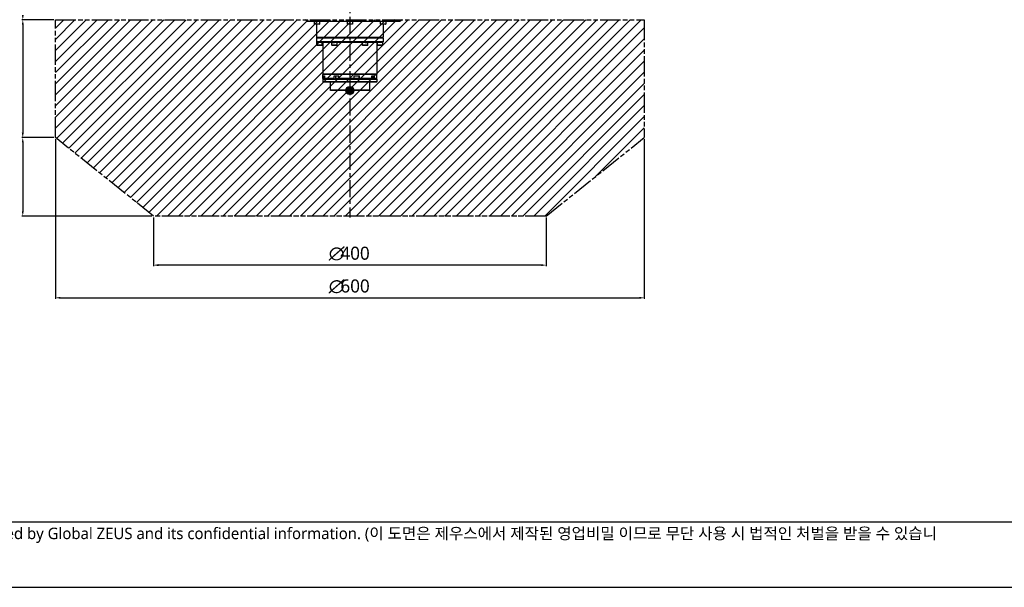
# Model space of a CAD drawing. Header units: millimetres. Extents: x 0 to 2550, y 0 to 1188.
# Tile 164 of 218: x 1285 to 1887, y 0 to 347. Entities that reach past the tile are written whole.
import ezdxf

# ---------------------------------------------------------------- set-up
doc = ezdxf.new("R2010")
doc.units = ezdxf.units.MM
doc.header["$LTSCALE"] = 46.255
for name, pattern in [('CENTER', [0.6, 0.375, -0.075, 0.075, -0.075]), ('HIDDEN', [0.2, 0.1, -0.1]), ('PHANTOM', [0.8, 0.45, -0.05, 0.1, -0.05, 0.1, -0.05])]:
    doc.linetypes.add(name, pattern=pattern)
doc.layers.get('0').update_dxf_attribs({"linetype": 'CONTINUOUS'})
for name, color, linetype in [('DEFAULT_1', 7, 'CENTER'), ('DEFAULT_2', 2, 'HIDDEN'), ('DEFAULT_3', 7, 'PHANTOM'), ('M2420103_PBL48', 7, 'CONTINUOUS'), ('M2420202_PBL59', 7, 'CONTINUOUS'), ('M2440103_PBL39', 7, 'CONTINUOUS'), ('M2440703_PBL34', 7, 'CONTINUOUS'), ('M2440802_PBL33', 7, 'CONTINUOUS'), ('P9140503_BOLT_PBL35', 7, 'CONTINUOUS'), ('P9140503_BOLT_PBL36', 7, 'CONTINUOUS'), ('P9140503_BOLT_PBL37', 7, 'CONTINUOUS'), ('P9140503_BOLT_PBL38', 7, 'CONTINUOUS'), ('P9140503_BOLT_PBL56', 7, 'CONTINUOUS'), ('P9140503_BOLT_PBL57', 7, 'CONTINUOUS'), ('P9140503_BOLT_PBL58', 7, 'CONTINUOUS'), ('P9140506_BOLT_PBL43', 7, 'CONTINUOUS'), ('P9140506_BOLT_PBL44', 7, 'CONTINUOUS'), ('P9140506_BOLT_PBL45', 7, 'CONTINUOUS'), ('P9140506_BOLT_PBL46', 7, 'CONTINUOUS')]:
    doc.layers.add(name, color=color, linetype=linetype)
doc.styles.add('MtXpl_ISOCPEUR', font='isocpeur.ttf')
doc.styles.get("Standard").update_dxf_attribs({"font": 'malgun.ttf'})
doc.styles.add('TEXTSTYLE_3', font='malgun.ttf')

# ---------------------------------------------------------------- blocks, each defined once
blk = doc.blocks.new('DD')
at = {"color": 134}
for p, q in [((726.4, 578.3), (693.8, 578.3)), ((726.4, 578.3), (693.8, 578.3)), ((694.8, 573.3), (694.8, 463.3)), ((726.4, 458.3), (693.8, 458.3)), ((726.4, 458.3), (693.8, 458.3)), ((694.8, 453.3), (694.8, 383.3)), ((728.1, 456.7), (728.1, 294)), ((1328.1, 456.7), (1328.1, 294)), ((826.4, 378.3), (693.8, 378.3)), ((828.1, 376.7), (828.1, 327.3)), ((1228.1, 376.7), (1228.1, 327.3)), ((1223.1, 328.3), (833.1, 328.3)), ((733.1, 295), (1323.1, 295))]:
    blk.add_line(p, q, dxfattribs=at)
at = {"color": 134, "linetype": 'Continuous'}
for p, q in [((728.1, 569.7), (736.7, 578.3)), ((728.1, 558.4), (748, 578.3)), ((728.1, 547.1), (759.3, 578.3)), ((728.1, 535.8), (770.7, 578.3)), ((728.1, 524.5), (782, 578.3)), ((728.1, 513.1), (793.3, 578.3)), ((728.1, 501.8), (804.6, 578.3)), ((728.1, 490.5), (815.9, 578.3)), ((728.1, 479.2), (827.2, 578.3)), ((728.1, 467.9), (838.5, 578.3)), ((729.1, 457.5), (849.8, 578.3)), ((735.4, 452.5), (861.2, 578.3)), ((741.6, 447.5), (872.5, 578.3)), ((747.9, 442.5), (883.8, 578.3)), ((754.2, 437.4), (895.1, 578.3)), ((760.5, 432.4), (906.4, 578.3)), ((766.8, 427.4), (917.7, 578.3)), ((773.1, 422.3), (929, 578.3)), ((779.4, 417.3), (940.4, 578.3)), ((785.6, 412.3), (951.7, 578.3)), ((791.9, 407.3), (963, 578.3)), ((798.2, 402.2), (974.3, 578.3)), ((804.5, 397.2), (985.6, 578.3)), ((810.8, 392.2), (996.9, 578.3)), ((817.1, 387.1), (1008.2, 578.3)), ((823.4, 382.1), (1019.6, 578.3)), ((830.9, 378.3), (1030.9, 578.3)), ((842.2, 378.3), (1042.2, 578.3)), ((853.5, 378.3), (1053.5, 578.3)), ((864.8, 378.3), (1064.8, 578.3)), ((876.1, 378.3), (1076.1, 578.3)), ((887.4, 378.3), (1087.4, 578.3)), ((898.8, 378.3), (1098.8, 578.3)), ((910.1, 378.3), (1110.1, 578.3)), ((921.4, 378.3), (1121.4, 578.3)), ((932.7, 378.3), (1132.7, 578.3)), ((944, 378.3), (1144, 578.3)), ((955.3, 378.3), (1155.3, 578.3)), ((966.6, 378.3), (1166.6, 578.3)), ((977.9, 378.3), (1177.9, 578.3)), ((989.3, 378.3), (1189.3, 578.3)), ((1000.6, 378.3), (1200.6, 578.3)), ((1011.9, 378.3), (1211.9, 578.3)), ((1023.2, 378.3), (1223.2, 578.3)), ((1034.5, 378.3), (1234.5, 578.3)), ((1045.8, 378.3), (1245.8, 578.3)), ((1057.1, 378.3), (1257.1, 578.3)), ((1068.5, 378.3), (1268.5, 578.3)), ((1079.8, 378.3), (1279.8, 578.3)), ((1091.1, 378.3), (1291.1, 578.3)), ((1102.4, 378.3), (1302.4, 578.3)), ((1113.7, 378.3), (1313.7, 578.3)), ((1125, 378.3), (1325, 578.3)), ((1136.3, 378.3), (1328.1, 570.1)), ((1147.7, 378.3), (1328.1, 558.8)), ((1159, 378.3), (1328.1, 547.5)), ((1170.3, 378.3), (1328.1, 536.1)), ((1181.6, 378.3), (1328.1, 524.8)), ((1192.9, 378.3), (1328.1, 513.5)), ((1204.2, 378.3), (1328.1, 502.2)), ((1215.5, 378.3), (1328.1, 490.9)), ((1226.8, 378.3), (1328.1, 479.6)), ((1278.4, 418.6), (1328.1, 468.3))]:
    blk.add_line(p, q, dxfattribs=at)
at = {"color": 7}
blk.add_line((33.3, 66.7), (2733.3, 66.7), dxfattribs=at)
at = {"color": 134, "linetype": 'ByBlock'}
for points in [[(694.8, 578.3), (695.8, 583.3), (693.8, 583.3)], [(694.8, 578.3), (693.8, 573.3), (695.8, 573.3)], [(694.8, 458.3), (695.8, 463.3), (693.8, 463.3)], [(694.8, 458.3), (693.8, 453.3), (695.8, 453.3)], [(694.8, 378.3), (695.8, 383.3), (693.8, 383.3)], [(828.1, 328.3), (833.1, 327.3), (833.1, 329.3)], [(1228.1, 328.3), (1223.1, 329.3), (1223.1, 327.3)], [(728.1, 295), (733.1, 294), (733.1, 296)], [(1328.1, 295), (1323.1, 296), (1323.1, 294)]]:
    blk.add_solid(points, dxfattribs=at)
at = {"layer": 'DEFAULT_1', "color": 1}
blk.add_line((1028.1, 1136.5), (1028.1, 376.7), dxfattribs=at)
at = {"layer": 'DEFAULT_3', "color": 7}
for p, q in [((728.1, 458.3), (728.1, 578.3)), ((728.1, 578.3), (1328.1, 578.3)), ((1328.1, 578.3), (1328.1, 458.3)), ((828.1, 378.3), (728.1, 458.3)), ((1228.1, 378.3), (1328.1, 458.3)), ((1228.1, 378.3), (828.1, 378.3)), ((1227.4, 378.3), (828.8, 378.3))]:
    blk.add_line(p, q, dxfattribs=at)
at = {"layer": 'M2420103_PBL48', "color": 7}
for p, q in [((994.1, 573.7), (994.1, 560.7)), ((1062.1, 573.7), (1062.1, 560.7)), ((994.1, 560.7), (1062.1, 560.7)), ((994.6, 560.2), (994.1, 560.7)), ((994.6, 560.2), (1061.6, 560.2)), ((1061.6, 560.2), (1062.1, 560.7))]:
    blk.add_line(p, q, dxfattribs=at)
at = {"layer": 'M2420202_PBL59', "color": 7}
for p, q in [((984.6, 576.7), (982.6, 578.7)), ((1078.9, 576.7), (984.6, 576.7)), ((1071.6, 576.7), (1073.6, 578.7)), ((1081.2, 578.4), (1078.9, 576.7))]:
    blk.add_line(p, q, dxfattribs=at)
at = {"layer": 'M2440103_PBL39', "color": 7}
for p, q in [((994.6, 560.2), (994.1, 559.7)), ((1062.1, 559.7), (994.1, 559.7)), ((994.1, 559.7), (994.1, 555.7)), ((1062.1, 555.7), (994.1, 555.7)), ((994.6, 555.2), (994.1, 555.7)), ((1061.6, 560.2), (994.6, 560.2)), ((1010.3, 555.2), (994.7, 555.2)), ((1000.6, 555.2), (1000.6, 522.9)), ((1043.6, 555.2), (1012.5, 555.2)), ((1061.6, 555.2), (1045.9, 555.2)), ((1055.6, 555.2), (1055.6, 522.9)), ((1061.6, 560.2), (1062.1, 559.7)), ((1061.6, 555.2), (1062.1, 555.7)), ((1062.1, 559.7), (1062.1, 555.7)), ((1055.6, 522.9), (1000.6, 522.9)), ((1000.8, 522.7), (1000.6, 522.9)), ((1055.4, 522.7), (1000.8, 522.7)), ((1055.4, 522.7), (1055.6, 522.9))]:
    blk.add_line(p, q, dxfattribs=at)
at = {"layer": 'M2440703_PBL34', "color": 7}
for p, q in [((1000.8, 522.7), (1000.6, 522.5)), ((1055.6, 522.5), (1000.6, 522.5)), ((1000.6, 518.4), (1000.6, 522.5)), ((1055.4, 522.7), (1000.8, 522.7)), ((1055.4, 522.7), (1055.6, 522.5)), ((1055.6, 518.4), (1055.6, 522.5)), ((1000.9, 518.4), (1000.6, 518.4)), ((1000.8, 518.2), (1000.6, 518.4)), ((1000.8, 518.2), (1002.4, 518.2)), ((1000.9, 521.2), (1002.4, 521.2)), ((1000.9, 518.4), (1000.9, 521.2)), ((1001.1, 518.2), (1000.9, 518.4)), ((1002.4, 518.4), (1002.4, 521.2)), ((1012, 518.4), (1002.4, 518.4)), ((1002.4, 518.4), (1002.6, 518.2)), ((1002.6, 518.2), (1013.6, 518.2)), ((1012, 521.2), (1016.8, 521.2)), ((1012, 518.4), (1012, 521.2)), ((1012.1, 518.2), (1012, 518.4)), ((1012.6, 518.2), (1012.6, 517.7)), ((1016.8, 518.4), (1016.8, 521.2)), ((1032.5, 518.4), (1016.8, 518.4)), ((1016.8, 518.4), (1016.9, 518.2)), ((1032.4, 518.2), (1016.9, 518.2)), ((1032.4, 518.2), (1032.5, 518.4)), ((1032.5, 521.2), (1037.9, 521.2)), ((1032.5, 518.4), (1032.5, 521.2)), ((1050.2, 518.2), (1036.8, 518.2)), ((1037.9, 518.4), (1037.8, 518.2)), ((1037.9, 518.4), (1037.9, 521.2)), ((1050.4, 518.4), (1037.9, 518.4)), ((1043.6, 518.2), (1043.6, 517.7)), ((1050.2, 518.2), (1050.4, 518.4)), ((1050.4, 521.2), (1053.2, 521.2)), ((1050.4, 518.4), (1050.4, 521.2)), ((1055.4, 518.2), (1051.4, 518.2)), ((1053.2, 518.4), (1053, 518.2)), ((1053.2, 518.4), (1053.2, 521.2)), ((1055.6, 518.4), (1053.2, 518.4)), ((1055.4, 518.2), (1055.6, 518.4))]:
    blk.add_line(p, q, dxfattribs=at)
at = {"layer": 'M2440703_PBL34', "color": 2}
blk.add_line((1037, 518.4), (1037, 518.2), dxfattribs=at)
at = {"layer": 'M2440802_PBL33', "color": 7}
for p, q in [((1000.6, 517.7), (1055.6, 517.7)), ((1000.6, 517.7), (1000.6, 515.2)), ((1055.6, 515.2), (1000.6, 515.2)), ((1001.1, 514.7), (1000.6, 515.2)), ((1055.1, 514.7), (1001.1, 514.7)), ((1008.1, 514.7), (1008.1, 506.7)), ((1048.1, 514.7), (1048.1, 506.7)), ((1055.1, 514.7), (1055.6, 515.2)), ((1055.6, 517.7), (1055.6, 515.2)), ((1048.1, 506.7), (1008.1, 506.7)), ((1008.6, 506.2), (1008.1, 506.7)), ((1047.6, 506.2), (1008.6, 506.2)), ((1047.6, 506.2), (1048.1, 506.7))]:
    blk.add_line(p, q, dxfattribs=at)
at = {"layer": 'P9140503_BOLT_PBL35', "color": 7}
for p, q in [((1051.4, 518.2), (1050.2, 518.2)), ((1051.6, 518.5), (1050.4, 518.5)), ((1051.4, 518.2), (1051.6, 518.5)), ((1051.6, 521.2), (1051.6, 518.5))]:
    blk.add_line(p, q, dxfattribs=at)
at = {"layer": 'P9140503_BOLT_PBL36', "color": 7}
for p, q in [((1036.8, 518.2), (1032.4, 518.2)), ((1037.1, 518.5), (1032.5, 518.5)), ((1036.8, 518.2), (1037.1, 518.5)), ((1037.1, 521.2), (1037.1, 518.5))]:
    blk.add_line(p, q, dxfattribs=at)
at = {"layer": 'P9140503_BOLT_PBL37', "color": 7}
for p, q in [((1013.3, 521.2), (1013.3, 518.5)), ((1016.8, 518.5), (1013.3, 518.5)), ((1013.6, 518.2), (1013.3, 518.5)), ((1016.9, 518.2), (1013.6, 518.2))]:
    blk.add_line(p, q, dxfattribs=at)
at = {"layer": 'P9140503_BOLT_PBL38', "color": 7}
for p, q in [((1002.2, 521.2), (1002.2, 518.5)), ((1002.4, 518.5), (1002.2, 518.5)), ((1002.4, 518.2), (1002.2, 518.5)), ((1002.6, 518.2), (1002.4, 518.2))]:
    blk.add_line(p, q, dxfattribs=at)
at = {"layer": 'P9140503_BOLT_PBL56', "color": 7}
for p, q in [((1059.1, 576.7), (1059.1, 574)), ((1064.6, 574), (1059.1, 574)), ((1059.4, 573.7), (1059.1, 574)), ((1064.4, 573.7), (1059.4, 573.7)), ((1064.4, 573.7), (1064.6, 574)), ((1064.6, 576.7), (1064.6, 574))]:
    blk.add_line(p, q, dxfattribs=at)
at = {"layer": 'P9140503_BOLT_PBL57', "color": 7}
for p, q in [((1025.3, 576.7), (1025.3, 574)), ((1030.8, 574), (1025.3, 574)), ((1025.6, 573.7), (1025.3, 574)), ((1030.6, 573.7), (1025.6, 573.7)), ((1030.6, 573.7), (1030.8, 574)), ((1030.8, 576.7), (1030.8, 574))]:
    blk.add_line(p, q, dxfattribs=at)
at = {"layer": 'P9140503_BOLT_PBL58', "color": 7}
for p, q in [((991.6, 576.7), (991.6, 574)), ((997.1, 574), (991.6, 574)), ((991.8, 573.7), (991.6, 574)), ((996.8, 573.7), (991.8, 573.7)), ((996.8, 573.7), (997.1, 574)), ((997.1, 576.7), (997.1, 574))]:
    blk.add_line(p, q, dxfattribs=at)
at = {"layer": 'P9140506_BOLT_PBL43', "color": 7}
for p, q in [((1056.3, 552.5), (1056.3, 555.2)), ((1061.8, 552.5), (1056.3, 552.5)), ((1056.5, 552.2), (1056.3, 552.5)), ((1061.7, 552.2), (1056.5, 552.2)), ((1061.6, 555.2), (1061.8, 555.2)), ((1061.7, 552.2), (1061.8, 552.5)), ((1061.8, 552.5), (1061.8, 555.2))]:
    blk.add_line(p, q, dxfattribs=at)
at = {"layer": 'P9140506_BOLT_PBL44', "color": 7}
for p, q in [((1040.8, 552.5), (1040.8, 555.2)), ((1046.3, 552.5), (1040.8, 552.5)), ((1041, 552.2), (1040.8, 552.5)), ((1046.2, 552.2), (1041, 552.2)), ((1043.6, 555.2), (1045.9, 555.2)), ((1046.2, 552.2), (1046.3, 552.5)), ((1046.3, 552.5), (1046.3, 555.2))]:
    blk.add_line(p, q, dxfattribs=at)
at = {"layer": 'P9140506_BOLT_PBL45', "color": 7}
for p, q in [((1009.8, 552.5), (1009.8, 555.2)), ((1015.3, 552.5), (1009.8, 552.5)), ((1010, 552.2), (1009.8, 552.5)), ((1015.2, 552.2), (1010, 552.2)), ((1010.3, 555.2), (1012.5, 555.2)), ((1015.2, 552.2), (1015.3, 552.5)), ((1015.3, 552.5), (1015.3, 555.2))]:
    blk.add_line(p, q, dxfattribs=at)
at = {"layer": 'P9140506_BOLT_PBL46', "color": 7}
for p, q in [((994.3, 555.2), (994.6, 555.2)), ((994.3, 552.5), (994.3, 555.2)), ((999.8, 552.5), (994.3, 552.5)), ((994.5, 552.2), (994.3, 552.5)), ((999.7, 552.2), (994.5, 552.2)), ((999.7, 552.2), (999.8, 552.5)), ((999.8, 552.5), (999.8, 555.2))]:
    blk.add_line(p, q, dxfattribs=at)
at = {"color": 134, "style": 'MtXpl_ISOCPEUR'}
for p in [(1006.5, 333.8), (1006.5, 300.4)]:
    blk.add_text('∅', height=13.3, dxfattribs=at).set_placement(p)
at = {"color": 134}
for s, p in [('400', (1018.5, 333.8)), ('600', (1018.5, 300.4))]:
    blk.add_text(s, height=13.33, dxfattribs=at).set_placement(p)
at = {"layer": 'DEFAULT_2', "color": 2, "style": 'TEXTSTYLE_3'}
blk.add_text('Any unauthorized use of this drawing will be penalized since it’s designed by Global ZEUS and its confidential information. (이 도면은 제우스에서 제작된 영업비밀 이므로 무단 사용 시 법적인 처벌을 받을 수 있습니', height=11.6667, dxfattribs=at).set_placement((172.4, 49.1))

msp = doc.modelspace()

# ---------------------------------------------------------------- hatches: boundary and pattern name
h = msp.add_hatch(color=134)
h.dxf.hatch_style = 1
edge = h.paths.add_edge_path()
edge.add_arc((1486.8595, 303.7283), 2.5, 0, 360)

# ---------------------------------------------------------------- linework, layer by layer
at = {"color": 4}
msp.add_lwpolyline([(870, 0), (2550, 0), (2550, 1188), (870, 1188)], close=True, dxfattribs=at)
msp.add_circle((1486.8595, 303.7283), 2.5)

# ---------------------------------------------------------------- block references
at = {"xscale": 0.6, "yscale": 0.6, "zscale": 0.6}
msp.add_blockref('DD', (870, 0), dxfattribs=at)

doc.saveas('drawing.dxf')
